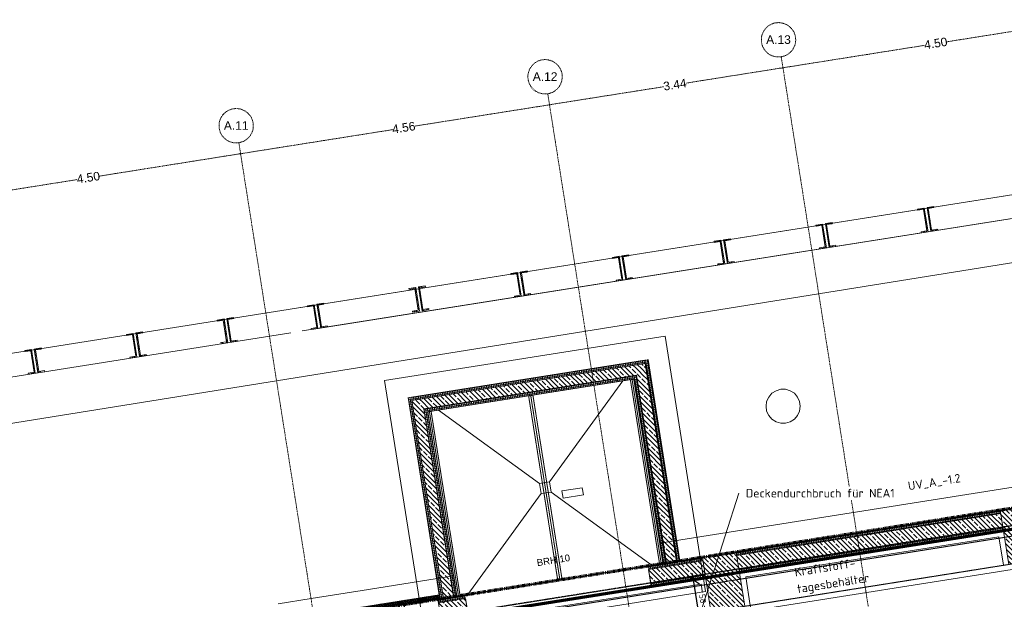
# Model space of a CAD drawing. Header units: millimetres. Extents: x 1523 to 75153, y -41886 to 10268.
# Tile 37 of 54: x 37375 to 51721, y -10973 to -2532. Entities that reach past the tile are written whole.
import ezdxf

# ---------------------------------------------------------------- set-up
doc = ezdxf.new("R2010")
doc.units = ezdxf.units.MM
for name, pattern in [('_Projekt 07 -  _  -  _  -  _  -', [7.5, 3.5, -2, 0, -2]), ('CAx_nichtHalbton', [20001.0584, 10000, -0.5292, 10000, -0.5292]), ('IMPORT-STRICHPUNKT _7_', [20, 10, -5, 0, -5]), ('IMPORT-VERDECKT _8_', [7.5, 5, -2.5]), ('Rasterlinie', [22.225, 12.7, -3.175, 3.175, -3.175]), ('Verdeckt 2x', [3.572, 2.3813, -1.1907])]:
    doc.linetypes.add(name, pattern=pattern)
for name, color, linetype, lineweight, true_color in [('10 A--Wand außen _ Verbau _Bohrpfahlwand_ _Aktuell_', 7, 'Continuous', 13, 0x656565), ('10 A--Wand außen _ Verbau _modelliert_ _aktuell_', 7, 'Continuous', 13, 0x656565), ('10 VSI--Wärmeschutz _veritkal_', 7, 'Continuous', 13, 0x656565), ('20 A--Bodenplatte', 7, 'Continuous', 13, 0x656565), ('30 A--Träger _ Dachkonstruktion _Gitterrost_', 7, 'IMPORT-VERDECKT _8_', 13, 0x656565), ('65 V--Straßenbegrenzungslinie', 7, 'Continuous', 13, 0x656565), ('90 A--Achsraster _1_50_', 7, 'IMPORT-STRICHPUNKT _7_', 13, 0x656565), ('Neubau_10 A--Stütze', 7, 'Continuous', 13, 0x656565), ('Neubau_10 A--Wand außen _ Luft-_Lichtschacht', 7, 'Continuous', 13, 0x656565), ('Neubau_10 A--Wand außen _tragend_', 7, 'Continuous', 13, 0x656565), ('Neubau_10 VSI--Wärmeschutz _veritkal_', 7, 'Continuous', 13, 0x656565), ('Neubau_20 A--Bodenplatte', 7, 'Continuous', 13, 0x656565), ('Neubau_20 A--Gründungsbelag', 7, 'Continuous', 13, 0x656565), ('Neubau_20 A--Träger _ Deckenkonstruktion', 7, 'IMPORT-VERDECKT _8_', 13, 0x656565), ('Xref_706_5_--_ÜP_-1_000_16_Übersichtsplan UG_IFC 2025_01_13_dwg', 7, 'Continuous', 13, 0x767676), ('XX', 7, 'Continuous', 18, 0x804040)]:
    doc.layers.add(name, color=color, linetype=linetype, lineweight=lineweight, true_color=true_color)
for name, color, linetype, lineweight in [('Ax-50_BM-Bem', 7, 'Continuous', 9), ('Ax_BM-Bem', 7, 'Continuous', 9), ('S-GRID-____-OTLN', 7, 'Continuous', 9), ('Text', 7, 'Continuous', 9)]:
    doc.layers.add(name, color=color, linetype=linetype, lineweight=lineweight)
doc.styles.add('Arial_2', font='arial.ttf', dxfattribs={"height": 125})
doc.styles.add('Arial_3', font='arial.ttf', dxfattribs={"height": 100})
doc.styles.add('ISOCPEUR', font='isocpeur.ttf', dxfattribs={"height": 125})
doc.styles.add('ISOCPEUR_2', font='isocpeur.ttf', dxfattribs={"height": 90})
doc.dimstyles.new('KI_1_8_mm_Isocpeur__cm_m__Aufrundung_auf_5_mm_ELT_Gesamtbemaßung_1', dxfattribs={"dimscale": 304.8, "dimtxt": 89.638306, "dimasz": 0.492126, "dimexe": 0.295276, "dimexo": 0.0625, "dimgap": 0.049213, "dimtad": 1, "dimdec": 1, "dimlfac": 0.1, "dimrnd": 0.5, "dimdsep": 46, "dimtxsty": 'ISOCPEUR_2', "dimblk1": 'OBLIQUE', "dimblk2": 'OBLIQUE', "dimsah": 1, "dimcen": 0.09, "dimdle": 0.295276, "dimadec": 0, "dimazin": 0, "dimtfac": 1, "dimtdec": 4, "dimtix": 1, "dimtmove": 0, "dimatfit": 3, "dimfxl": 0.984252, "dimfxlon": 1, "dimtvp": 1, "dimtfill": 1, "dimtolj": 1, "dimtzin": 0, "dimlwd": 25, "dimlwe": 25, "dimarcsym": 2})
pattern_1 = [(275.336, (0, 0), (24.891662, 2.324905), []), (5.336, (0, 0), (-2.324905, 24.891662), [])]
pattern_2 = [(221.336, (0, 0), (-99.07104, 112.6274), []), (221.336, (33.02, -37.54), (-99.07104, 112.6274), []), (221.336, (66.05, -75.08), (-99.07104, 112.6274), [75, -25])]
pattern_3 = [(221.336, (0, 0), (-49.53552, 56.3137), []), (221.336, (16.51, -18.77), (-49.53552, 56.3137), [])]
pattern_4 = [(185.336, (0, 0), (-2.324905, 24.891662), []), (275.336, (0, 0), (24.891662, 2.324905), [])]
pattern_5 = [(5.336, (0, 0), (-2.324905, 24.891662), []), (95.336, (0, 0), (24.891662, 2.324905), [])]

# ---------------------------------------------------------------- blocks, each defined once
blk = doc.blocks.new('Xref_706_5_--_ÜP_-1_000_11_Übersichtsplan UG_IFC 2024_09_30_dwg_ARROWHEAD_1-41960026-SuD_-1UG gesamt Plot  - Blatt 2')
at = {"layer": '90 A--Achsraster _1_50_', "color": 9, "linetype": 'Continuous', "true_color": 0xcbcbcb}
blk.add_line((0, 0), (-1000, 0), dxfattribs=at)
blk.add_circle((0, 0), 250, dxfattribs=at)
blk = doc.blocks.new('Xref_706_5_--_ÜP_-1_000_11_Übersichtsplan UG_IFC 2024_09_30_dwg_Leere Fensteröffnung 27_4-41960545-SuD_-1UG gesamt Plot  - Blatt 2')
at = {"layer": 'Neubau_10 A--Wand außen _tragend_', "color": 9, "true_color": 0xcbcbcb}
blk.add_line((-1350, 0), (1350, 0), dxfattribs=at)
at = {"layer": 'Neubau_10 A--Wand außen _tragend_', "color": 9, "true_color": 0xcbcbcb, "flags": 128}
blk.add_lwpolyline([(1350, 50), (1350, 250), (1350, 300), (-1350, 300), (-1350, 250), (-1350, 50)], dxfattribs=at)
blk = doc.blocks.new('Xref_706_5_--_ÜP_-1_000_11_Übersichtsplan UG_IFC 2024_09_30_dwg_Standard-Rastermarker_7-41960560-SuD_-1UG gesamt Plot  - Blatt 2')
at = {"layer": '90 A--Achsraster _1_50_', "color": 9, "true_color": 0xcbcbcb}
blk.add_line((38626, 0), (93806, 0), dxfattribs=at)
blk = doc.blocks.new('Xref_706_5_--_ÜP_-1_000_11_Übersichtsplan UG_IFC 2024_09_30_dwg_Standard-Rastermarker_12-V5-SuD_-1UG gesamt Plot  - Blatt 2')
at = {"layer": '90 A--Achsraster _1_50_', "color": 9, "true_color": 0xcbcbcb}
blk.add_line((0, 0), (28500, 0), dxfattribs=at)
blk.add_circle((28750, 0), 250, dxfattribs=at)
blk = doc.blocks.new('Xref_706_5_--_ÜP_-1_000_11_Übersichtsplan UG_IFC 2024_09_30_dwg_Standard-Rastermarker_13-41960566-SuD_-1UG gesamt Plot  - Blatt 2')
at = {"layer": '90 A--Achsraster _1_50_', "color": 9, "true_color": 0xcbcbcb, "flags": 128}
blk.add_lwpolyline([(0, 0), (590, 0), (27910, 0), (28500, 0)], dxfattribs=at)
at = {"layer": '90 A--Achsraster _1_50_', "color": 9, "true_color": 0xcbcbcb}
blk.add_circle((28750, 0), 250, dxfattribs=at)
blk = doc.blocks.new('Xref_706_5_--_ÜP_-1_000_16_Übersichtsplan UG_IFC 2025_01_13_dwg-35469238-SuD_-1UG gesamt Plot  - Blatt 2')
at = {"layer": '10 A--Wand außen _ Verbau _modelliert_ _aktuell_', "true_color": 0xcbcbcb}
h = blk.add_hatch(dxfattribs=at)
h.set_pattern_fill('FP_10', color=9, style=0, pattern_type=2)
h.set_pattern_definition(pattern_3)
h.paths.add_polyline_path([(3107, -39313), (3098, -39214), (3082, -39215), (3090, -39301), (2774, -39330), (2765, -39245), (2750, -39246), (2759, -39346), (3089, -39315)])
h = blk.add_hatch(dxfattribs=at)
h.set_pattern_fill('FP_10', color=9, style=0, pattern_type=2)
h.set_pattern_definition(pattern_3)
h.paths.add_polyline_path([(3120, -39453), (3111, -39353), (2763, -39386), (2772, -39485), (2788, -39484), (2780, -39398), (3097, -39369), (3105, -39454)])
h = blk.add_hatch(dxfattribs=at)
h.set_pattern_fill('FP_10', color=9, style=0, pattern_type=2)
h.set_pattern_definition(pattern_3)
h.paths.add_polyline_path([(3247, -40807), (3238, -40707), (3222, -40709), (3230, -40794), (2913, -40824), (2905, -40738), (2889, -40740), (2898, -40839), (3229, -40808)])
h = blk.add_hatch(dxfattribs=at)
h.set_pattern_fill('FP_10', color=9, style=0, pattern_type=2)
h.set_pattern_definition(pattern_3)
h.paths.add_polyline_path([(3260, -40946), (3251, -40847), (2902, -40879), (2911, -40979), (2927, -40977), (2919, -40892), (3236, -40862), (3244, -40948)])
h = blk.add_hatch(dxfattribs=at)
h.set_pattern_fill('FP_10', color=9, style=0, pattern_type=2)
h.set_pattern_definition(pattern_3)
h.paths.add_polyline_path([(3386, -42300), (3377, -42201), (3361, -42202), (3369, -42288), (3053, -42317), (3044, -42232), (3029, -42233), (3038, -42333), (3368, -42302)])
h = blk.add_hatch(dxfattribs=at)
h.set_pattern_fill('FP_10', color=9, style=0, pattern_type=2)
h.set_pattern_definition(pattern_3)
h.paths.add_polyline_path([(3399, -42440), (3390, -42340), (3042, -42373), (3051, -42472), (3067, -42471), (3059, -42385), (3376, -42355), (3384, -42441)])
h = blk.add_hatch(dxfattribs=at)
h.set_pattern_fill('FP_10', color=9, style=0, pattern_type=2)
h.set_pattern_definition(pattern_3)
h.paths.add_polyline_path([(3526, -43794), (3517, -43694), (3501, -43696), (3509, -43781), (3192, -43811), (3184, -43725), (3168, -43727), (3177, -43826), (3508, -43795)])
h = blk.add_hatch(dxfattribs=at)
h.set_pattern_fill('FP_10', color=9, style=0, pattern_type=2)
h.set_pattern_definition(pattern_3)
h.paths.add_polyline_path([(3539, -43933), (3530, -43834), (3181, -43866), (3190, -43966), (3206, -43964), (3198, -43879), (3515, -43849), (3523, -43935)])
h = blk.add_hatch(dxfattribs=at)
h.set_pattern_fill('FP_10', color=9, style=0, pattern_type=2)
h.set_pattern_definition(pattern_3)
h.paths.add_polyline_path([(3665, -45287), (3656, -45188), (3640, -45189), (3648, -45275), (3332, -45304), (3323, -45219), (3308, -45220), (3317, -45320), (3647, -45289)])
h = blk.add_hatch(dxfattribs=at)
h.set_pattern_fill('FP_10', color=9, style=0, pattern_type=2)
h.set_pattern_definition(pattern_3)
h.paths.add_polyline_path([(3678, -45427), (3669, -45327), (3321, -45360), (3330, -45459), (3346, -45458), (3338, -45372), (3655, -45342), (3663, -45428)])
h = blk.add_hatch(dxfattribs=at)
h.set_pattern_fill('FP_10', color=9, style=0, pattern_type=2)
h.set_pattern_definition(pattern_3)
h.paths.add_polyline_path([(3788, -46782), (3779, -46683), (3763, -46684), (3771, -46770), (3454, -46799), (3446, -46714), (3430, -46715), (3440, -46815), (3770, -46784)])
h = blk.add_hatch(dxfattribs=at)
h.set_pattern_fill('FP_10', color=9, style=0, pattern_type=2)
h.set_pattern_definition(pattern_3)
h.paths.add_polyline_path([(3801, -46922), (3792, -46822), (3443, -46855), (3453, -46954), (3469, -46953), (3461, -46867), (3777, -46838), (3785, -46923)])
h = blk.add_hatch(dxfattribs=at)
h.set_pattern_fill('FP_10', color=9, style=0, pattern_type=2)
h.set_pattern_definition(pattern_3)
h.paths.add_polyline_path([(3944, -48274), (3935, -48175), (3919, -48176), (3927, -48262), (3611, -48291), (3602, -48206), (3587, -48207), (3596, -48307), (3926, -48276)])
h = blk.add_hatch(dxfattribs=at)
h.set_pattern_fill('FP_10', color=9, style=0, pattern_type=2)
h.set_pattern_definition(pattern_3)
h.paths.add_polyline_path([(3957, -48414), (3948, -48314), (3600, -48347), (3609, -48446), (3625, -48445), (3617, -48359), (3934, -48329), (3942, -48415)])
h = blk.add_hatch(dxfattribs=at)
h.set_pattern_fill('FP_10', color=9, style=0, pattern_type=2)
h.set_pattern_definition(pattern_3)
h.paths.add_polyline_path([(4068, -49599), (4059, -49499), (4043, -49501), (4051, -49586), (3734, -49616), (3726, -49530), (3710, -49532), (3720, -49631), (4050, -49600)])
h = blk.add_hatch(dxfattribs=at)
h.set_pattern_fill('FP_10', color=9, style=0, pattern_type=2)
h.set_pattern_definition(pattern_3)
h.paths.add_polyline_path([(4081, -49738), (4072, -49638), (3723, -49671), (3733, -49771), (3749, -49769), (3741, -49684), (4057, -49654), (4065, -49740)])
h = blk.add_hatch(dxfattribs=at)
h.set_pattern_fill('FP_10', color=9, style=0, pattern_type=2)
h.set_pattern_definition(pattern_3)
h.paths.add_polyline_path([(4193, -50933), (4183, -50833), (4168, -50835), (4176, -50920), (3859, -50950), (3851, -50864), (3835, -50866), (3844, -50965), (4175, -50935)])
h = blk.add_hatch(dxfattribs=at)
h.set_pattern_fill('FP_10', color=9, style=0, pattern_type=2)
h.set_pattern_definition(pattern_3)
h.paths.add_polyline_path([(4206, -51072), (4197, -50973), (3848, -51005), (3857, -51105), (3873, -51103), (3865, -51018), (4182, -50988), (4190, -51074)])
h = blk.add_hatch(dxfattribs=at)
h.set_pattern_fill('FP_10', color=9, style=0, pattern_type=2)
h.set_pattern_definition(pattern_3)
h.paths.add_polyline_path([(4332, -52426), (4323, -52327), (4307, -52328), (4315, -52414), (3998, -52443), (3990, -52358), (3975, -52359), (3984, -52459), (4314, -52428)])
h = blk.add_hatch(dxfattribs=at)
h.set_pattern_fill('FP_10', color=9, style=0, pattern_type=2)
h.set_pattern_definition(pattern_3)
h.paths.add_polyline_path([(4345, -52566), (4336, -52466), (3988, -52499), (3997, -52598), (4013, -52597), (4005, -52511), (4321, -52482), (4330, -52567)])
at = {"layer": '10 VSI--Wärmeschutz _veritkal_', "true_color": 0xcbcbcb}
h = blk.add_hatch(dxfattribs=at)
h.set_pattern_fill('FP_9', color=9, style=0, pattern_type=2)
h.set_pattern_definition([(320.336, (0, 0), (12.765685, 15.396015), []), (50.336, (0, 0), (-15.396015, 12.765685), [])])
h.paths.add_polyline_path([(9016, -57729), (7995, -46792), (7935, -46798), (8956, -57734), (9006, -57730)])
at = {"layer": 'Neubau_10 A--Stütze', "true_color": 0xcbcbcb}
h = blk.add_hatch(dxfattribs=at)
h.set_pattern_fill('FP_6', color=9, style=0, pattern_type=2)
h.set_pattern_definition(pattern_2)
h.paths.add_polyline_path([(8022, -38488), (7976, -37990), (7179, -38064), (7226, -38562), (7524, -38534)])
h = blk.add_hatch(dxfattribs=at)
h.set_pattern_fill('FP_6', color=9, style=0, pattern_type=2)
h.set_pattern_definition(pattern_2)
h.paths.add_polyline_path([(8431, -42864), (8385, -42366), (7588, -42440), (7635, -42938), (8010, -42903)])
at = {"layer": 'Neubau_10 A--Wand außen _ Luft-_Lichtschacht', "true_color": 0xcbcbcb}
h = blk.add_hatch(dxfattribs=at)
h.set_pattern_fill('FP_3', color=9, style=0, pattern_type=2)
h.set_pattern_definition(pattern_4)
h.paths.add_polyline_path([(7670, -43317), (7665, -43268), (4758, -43539), (4763, -43589), (7660, -43318)])
h = blk.add_hatch(dxfattribs=at)
h.set_pattern_fill('FP_6', color=9, style=0, pattern_type=2)
h.set_pattern_definition(pattern_2)
h.paths.add_polyline_path([(7684, -43467), (7670, -43317), (4912, -43575), (4926, -43724), (7660, -43469)])
h = blk.add_hatch(dxfattribs=at)
h.set_pattern_fill('FP_3', color=9, style=0, pattern_type=2)
h.set_pattern_definition(pattern_4)
h.paths.add_polyline_path([(7689, -43516), (7684, -43467), (4976, -43720), (4980, -43769), (7681, -43517)])
h = blk.add_hatch(dxfattribs=at)
h.set_pattern_fill('FP_3', color=9, style=0, pattern_type=2)
h.set_pattern_definition(pattern_4)
h.paths.add_polyline_path([(4763, -43589), (4758, -43539), (4708, -43544), (4755, -43583)])
h = blk.add_hatch(dxfattribs=at)
h.set_pattern_fill('FP_3', color=9, style=0, pattern_type=2)
h.set_pattern_definition(pattern_4)
h.paths.add_polyline_path([(4763, -43589), (4708, -43544), (4713, -43594), (4755, -43590)])
h = blk.add_hatch(dxfattribs=at)
h.set_pattern_fill('FP_5', color=9, style=0, pattern_type=2)
h.set_pattern_definition(pattern_1)
h.paths.add_polyline_path([(5083, -47014), (4763, -43589), (4713, -43594), (5033, -47019), (5059, -47016)])
h = blk.add_hatch(dxfattribs=at)
h.set_pattern_fill('FP_6', color=9, style=0, pattern_type=2)
h.set_pattern_definition(pattern_2)
h.paths.add_polyline_path([(4926, -43724), (4912, -43575), (4763, -43589), (4916, -43716)])
h = blk.add_hatch(dxfattribs=at)
h.set_pattern_fill('FP_6', color=9, style=0, pattern_type=2)
h.set_pattern_definition(pattern_2)
h.paths.add_polyline_path([(4926, -43724), (4763, -43589), (4777, -43738), (4902, -43726)])
h = blk.add_hatch(dxfattribs=at)
h.set_pattern_fill('FP_6', color=9, style=0, pattern_type=2)
h.set_pattern_definition(pattern_2)
h.paths.add_polyline_path([(5218, -46851), (4926, -43724), (4777, -43738), (5069, -46865), (5210, -46851)])
h = blk.add_hatch(dxfattribs=at)
h.set_pattern_fill('FP_3', color=9, style=0, pattern_type=2)
h.set_pattern_definition(pattern_4)
h.paths.add_polyline_path([(4980, -43769), (4976, -43720), (4926, -43724), (4973, -43763)])
h = blk.add_hatch(dxfattribs=at)
h.set_pattern_fill('FP_3', color=9, style=0, pattern_type=2)
h.set_pattern_definition(pattern_4)
h.paths.add_polyline_path([(4980, -43769), (4926, -43724), (4931, -43774), (4972, -43770)])
h = blk.add_hatch(dxfattribs=at)
h.set_pattern_fill('FP_5', color=9, style=0, pattern_type=2)
h.set_pattern_definition(pattern_1)
h.paths.add_polyline_path([(5263, -46796), (4980, -43769), (4931, -43774), (5213, -46801), (5221, -46800)])
h = blk.add_hatch(dxfattribs=at)
h.set_pattern_fill('FP_6', color=9, style=0, pattern_type=2)
h.set_pattern_definition(pattern_2)
h.paths.add_polyline_path([(7990, -46742), (7976, -46593), (5218, -46851), (5232, -47000), (7989, -46742)])
h = blk.add_hatch(dxfattribs=at)
h.set_pattern_fill('FP_1', color=9, style=0, pattern_type=2)
h.set_pattern_definition(pattern_5)
h.paths.add_polyline_path([(7976, -46593), (7971, -46543), (5263, -46796), (5268, -46846), (7949, -46596)])
h = blk.add_hatch(dxfattribs=at)
h.set_pattern_fill('FP_1', color=9, style=0, pattern_type=2)
h.set_pattern_definition(pattern_5)
h.paths.add_polyline_path([(7995, -46792), (7990, -46742), (5083, -47014), (5087, -47064), (7987, -46793)])
h = blk.add_hatch(dxfattribs=at)
h.set_pattern_fill('FP_6', color=9, style=0, pattern_type=2)
h.set_pattern_definition(pattern_2)
h.paths.add_polyline_path([(5218, -46851), (5069, -46865), (5083, -47014), (5209, -46861)])
h = blk.add_hatch(dxfattribs=at)
h.set_pattern_fill('FP_6', color=9, style=0, pattern_type=2)
h.set_pattern_definition(pattern_2)
h.paths.add_polyline_path([(5232, -47000), (5218, -46851), (5083, -47014), (5208, -47002)])
h = blk.add_hatch(dxfattribs=at)
h.set_pattern_fill('FP_1', color=9, style=0, pattern_type=2)
h.set_pattern_definition(pattern_5)
h.paths.add_polyline_path([(5263, -46796), (5213, -46801), (5218, -46851), (5257, -46804)])
h = blk.add_hatch(dxfattribs=at)
h.set_pattern_fill('FP_1', color=9, style=0, pattern_type=2)
h.set_pattern_definition(pattern_5)
h.paths.add_polyline_path([(5268, -46846), (5263, -46796), (5218, -46851), (5260, -46847)])
h = blk.add_hatch(dxfattribs=at)
h.set_pattern_fill('FP_1', color=9, style=0, pattern_type=2)
h.set_pattern_definition(pattern_5)
h.paths.add_polyline_path([(5083, -47014), (5033, -47019), (5037, -47068), (5076, -47021)])
h = blk.add_hatch(dxfattribs=at)
h.set_pattern_fill('FP_1', color=9, style=0, pattern_type=2)
h.set_pattern_definition(pattern_5)
h.paths.add_polyline_path([(5087, -47064), (5083, -47014), (5037, -47068), (5079, -47064)])
at = {"layer": 'Neubau_10 A--Wand außen _tragend_', "true_color": 0xcbcbcb}
h = blk.add_hatch(dxfattribs=at)
h.set_pattern_fill('FP_5', color=9, style=0, pattern_type=2)
h.set_pattern_definition(pattern_1)
h.paths.add_polyline_path([(7638, -42435), (7276, -38557), (7226, -38562), (7588, -42440)])
h = blk.add_hatch(dxfattribs=at)
h.set_pattern_fill('FP_6', color=9, style=0, pattern_type=2)
h.set_pattern_definition(pattern_2)
h.paths.add_polyline_path([(7837, -42417), (7475, -38539), (7276, -38557), (7638, -42435)])
h = blk.add_hatch(dxfattribs=at)
h.set_pattern_fill('FP_5', color=9, style=0, pattern_type=2)
h.set_pattern_definition(pattern_1)
h.paths.add_polyline_path([(7887, -42412), (7524, -38534), (7475, -38539), (7837, -42417)])
h = blk.add_hatch(dxfattribs=at)
h.set_pattern_fill('FP_5', color=9, style=0, pattern_type=2)
h.set_pattern_definition(pattern_1)
h.paths.add_polyline_path([(7759, -43731), (7684, -42933), (7635, -42938), (7709, -43735)])
h = blk.add_hatch(dxfattribs=at)
h.set_pattern_fill('FP_6', color=9, style=0, pattern_type=2)
h.set_pattern_definition(pattern_2)
h.paths.add_polyline_path([(7958, -43712), (7883, -42915), (7684, -42933), (7759, -43731), (7832, -43724)])
h = blk.add_hatch(dxfattribs=at)
h.set_pattern_fill('FP_5', color=9, style=0, pattern_type=2)
h.set_pattern_definition(pattern_1)
h.paths.add_polyline_path([(8008, -43708), (7933, -42910), (7883, -42915), (7958, -43712)])
h = blk.add_hatch(dxfattribs=at)
h.set_pattern_fill('FP_5', color=9, style=0, pattern_type=2)
h.set_pattern_definition(pattern_1)
h.paths.add_polyline_path([(8047, -46816), (8010, -46419), (7960, -46424), (7997, -46821)])
h = blk.add_hatch(dxfattribs=at)
h.set_pattern_fill('FP_6', color=9, style=0, pattern_type=2)
h.set_pattern_definition(pattern_2)
h.paths.add_polyline_path([(8246, -46798), (8209, -46401), (8010, -46419), (8047, -46816), (8183, -46804)])
at = {"color": 7, "lineweight": 13, "true_color": 0xefefef, "flags": 128}
for points in [[(5529, -41373), (5458, -41379), (5392, -41404), (5335, -41448), (5293, -41505), (5269, -41572), (5264, -41643), (5280, -41712), (5314, -41774), (5365, -41824), (5428, -41858), (5497, -41872), (5568, -41867), (5635, -41841), (5692, -41798), (5734, -41741), (5758, -41674), (5763, -41603), (5747, -41534), (5712, -41472), (5662, -41422), (5599, -41388)], [(6642, -44909), (6614, -44609), (6511, -44619), (6538, -44918)]]:
    blk.add_lwpolyline(points, close=True, dxfattribs=at)
at = {"layer": '10 A--Wand außen _ Verbau _Bohrpfahlwand_ _Aktuell_', "color": 9, "true_color": 0xcbcbcb}
blk.add_line((4698, -56334), (3986, -48713), dxfattribs=at)
at = {"layer": '10 A--Wand außen _ Verbau _Bohrpfahlwand_ _Aktuell_', "color": 9, "true_color": 0xcbcbcb, "flags": 128}
for points in [[(4359, -56366), (2206, -33314), (3631, -48576)], [(3970, -48544), (2548, -33325), (3954, -48375)]]:
    blk.add_lwpolyline(points, dxfattribs=at)
at = {"layer": '10 A--Wand außen _ Verbau _modelliert_ _aktuell_', "color": 9, "true_color": 0xcbcbcb, "flags": 128}
for points in [[(3107, -39313), (3098, -39214), (3082, -39215), (3090, -39301), (2774, -39330), (2766, -39245), (2750, -39246), (2759, -39346)], [(3111, -39353), (2763, -39386), (2772, -39485), (2788, -39484), (2780, -39398), (3097, -39369), (3105, -39454), (3120, -39453)], [(3247, -40807), (3238, -40707), (3222, -40709), (3230, -40794), (2913, -40824), (2905, -40738), (2889, -40740), (2898, -40839)], [(3251, -40847), (2902, -40879), (2911, -40979), (2927, -40977), (2919, -40892), (3236, -40862), (3244, -40948), (3260, -40946)], [(3386, -42300), (3377, -42201), (3361, -42202), (3369, -42288), (3053, -42317), (3045, -42232), (3029, -42233), (3038, -42333)], [(3390, -42340), (3042, -42373), (3051, -42472), (3067, -42471), (3059, -42385), (3376, -42355), (3384, -42441), (3399, -42440)], [(3526, -43794), (3517, -43694), (3501, -43696), (3509, -43781), (3192, -43811), (3184, -43725), (3168, -43727), (3177, -43826)], [(3530, -43834), (3181, -43866), (3190, -43966), (3206, -43964), (3198, -43879), (3515, -43849), (3523, -43935), (3539, -43933)], [(3665, -45287), (3656, -45188), (3640, -45189), (3648, -45275), (3332, -45304), (3324, -45219), (3308, -45220), (3317, -45320)], [(3669, -45327), (3321, -45360), (3330, -45459), (3346, -45458), (3338, -45372), (3655, -45342), (3663, -45428), (3678, -45427)], [(3788, -46782), (3779, -46683), (3763, -46684), (3771, -46770), (3454, -46799), (3446, -46714), (3430, -46715), (3440, -46815)], [(3792, -46822), (3443, -46855), (3453, -46954), (3469, -46953), (3461, -46867), (3777, -46838), (3785, -46923), (3801, -46922)], [(3944, -48274), (3935, -48175), (3919, -48176), (3927, -48262), (3611, -48291), (3603, -48206), (3587, -48207), (3596, -48307)], [(3948, -48314), (3600, -48347), (3609, -48446), (3625, -48445), (3617, -48359), (3934, -48329), (3942, -48415), (3957, -48414)], [(4068, -49599), (4059, -49499), (4043, -49501), (4051, -49586), (3734, -49616), (3726, -49530), (3710, -49532), (3720, -49631)], [(4072, -49638), (3723, -49671), (3733, -49771), (3749, -49769), (3741, -49684), (4057, -49654), (4065, -49740), (4081, -49738)], [(4193, -50933), (4183, -50833), (4168, -50835), (4176, -50920), (3859, -50950), (3851, -50864), (3835, -50866), (3844, -50965)], [(4197, -50973), (3848, -51005), (3857, -51105), (3873, -51103), (3865, -51018), (4182, -50988), (4190, -51074), (4206, -51072)], [(4332, -52426), (4323, -52327), (4307, -52328), (4315, -52414), (3998, -52443), (3990, -52358), (3975, -52359), (3984, -52459)], [(4336, -52466), (3988, -52499), (3997, -52598), (4013, -52597), (4005, -52511), (4321, -52482), (4329, -52567), (4345, -52566)]]:
    blk.add_lwpolyline(points, close=True, dxfattribs=at)
at = {"layer": '10 VSI--Wärmeschutz _veritkal_', "color": 9, "true_color": 0xcbcbcb, "flags": 128}
blk.add_lwpolyline([(7997, -46821), (7995, -46792), (7935, -46798), (8956, -57734), (8970, -57884), (9030, -57878), (9027, -57848)], dxfattribs=at)
at = {"layer": '20 A--Bodenplatte', "color": 9, "true_color": 0xcbcbcb, "flags": 128}
for points in [[(8135, -42922), (8520, -47044), (4767, -47395), (4382, -43273)], [(7689, -43516), (7971, -46543), (5263, -46796), (4980, -43769)]]:
    blk.add_lwpolyline(points, close=True, dxfattribs=at)
at = {"layer": '30 A--Träger _ Dachkonstruktion _Gitterrost_', "color": 9, "true_color": 0xcbcbcb}
for p, q in [((4983, -43794), (7691, -43541)), ((5122, -45283), (7830, -45030)), ((5261, -46771), (7969, -46520))]:
    blk.add_line(p, q, dxfattribs=at)
at = {"layer": '30 A--Träger _ Dachkonstruktion _Gitterrost_', "color": 9, "true_color": 0xcbcbcb, "flags": 128}
for points in [[(7689, -43516), (4980, -43769), (4985, -43819), (7693, -43566)], [(7827, -44998), (5119, -45251), (5125, -45314), (7833, -45062)], [(7967, -46496), (5258, -46746), (5263, -46796), (7971, -46545)]]:
    blk.add_lwpolyline(points, close=True, dxfattribs=at)
at = {"layer": '65 V--Straßenbegrenzungslinie', "color": 9, "true_color": 0xcbcbcb}
blk.add_line((1637, -17159), (6881, -72106), dxfattribs=at)
at = {"layer": '90 A--Achsraster _1_50_', "color": 161, "true_color": 0xaaaaff}
for p, q in [((177, -36854), (368, -38902)), ((591, -41287), (399, -39230)), ((595, -41334), (726, -42736)), ((911, -44715), (757, -43058)), ((916, -44763), (1098, -46716)), ((1335, -49252), (1129, -47044)), ((1339, -49300), (1531, -51348)), ((1754, -53733), (1561, -51675))]:
    blk.add_line(p, q, dxfattribs=at)
at = {"layer": 'Neubau_10 A--Stütze', "color": 9, "true_color": 0xcbcbcb, "flags": 128}
for points in [[(8022, -38488), (7976, -37990), (7179, -38064), (7226, -38562)], [(8431, -42864), (8385, -42366), (7588, -42440), (7635, -42938)], [(8840, -47244), (8794, -46747), (7997, -46821), (8044, -47319)]]:
    blk.add_lwpolyline(points, close=True, dxfattribs=at)
at = {"layer": 'Neubau_10 A--Wand außen _ Luft-_Lichtschacht', "color": 9, "true_color": 0xcbcbcb}
for p, q in [((7665, -43268), (4708, -43544)), ((4713, -43594), (5033, -47019)), ((5037, -47068), (7995, -46792))]:
    blk.add_line(p, q, dxfattribs=at)
at = {"layer": 'Neubau_10 A--Wand außen _ Luft-_Lichtschacht', "color": 9, "true_color": 0xcbcbcb, "flags": 128}
blk.add_lwpolyline([(5263, -46796), (4980, -43769), (7689, -43516), (7684, -43467), (7670, -43317), (4763, -43589), (5083, -47014), (7990, -46742), (7976, -46593), (7971, -46543)], close=True, dxfattribs=at)
blk.add_lwpolyline([(7684, -43467), (4926, -43724), (5218, -46851), (7976, -46593)], dxfattribs=at)
at = {"layer": 'Neubau_10 A--Wand außen _tragend_', "color": 9, "true_color": 0xcbcbcb}
for p, q in [((7226, -38562), (7588, -42440)), ((7276, -38557), (7638, -42435)), ((7475, -38539), (7837, -42417)), ((7887, -42412), (7524, -38534)), ((7635, -42938), (7709, -43735)), ((7883, -42915), (7958, -43712)), ((7960, -46424), (7997, -46821))]:
    blk.add_line(p, q, dxfattribs=at)
at = {"layer": 'Neubau_10 A--Wand außen _tragend_', "color": 9, "true_color": 0xcbcbcb, "flags": 128}
for points in [[(7684, -42933), (7759, -43731), (8008, -43708), (7933, -42910)], [(8296, -46793), (8259, -46396), (8010, -46419), (8047, -46816)]]:
    blk.add_lwpolyline(points, dxfattribs=at)
at = {"layer": 'Neubau_10 VSI--Wärmeschutz _veritkal_', "color": 9, "true_color": 0xcbcbcb}
for p, q in [((7524, -38534), (7887, -42412)), ((7933, -42910), (8296, -46793))]:
    blk.add_line(p, q, dxfattribs=at)
at = {"layer": 'Neubau_10 VSI--Wärmeschutz _veritkal_', "color": 9, "true_color": 0xcbcbcb, "flags": 128}
for points in [[(8840, -47244), (8808, -46896), (8807, -46884), (8805, -46871), (8796, -46772), (8795, -46759), (8794, -46747), (8873, -46739), (7676, -33925)], [(8518, -42936), (8457, -42279), (8377, -42286), (7959, -42325), (7612, -38606), (8030, -38567), (8431, -42864)], [(8368, -46706), (8020, -42982), (8438, -42943), (8794, -46747)]]:
    blk.add_lwpolyline(points, dxfattribs=at)
at = {"layer": 'Neubau_20 A--Bodenplatte', "color": 9, "true_color": 0xcbcbcb, "flags": 128}
blk.add_lwpolyline([(7913, -49147), (7868, -48666), (7789, -47820), (7673, -46571), (7971, -46543), (7689, -43516), (7390, -43544), (6810, -37335), (7109, -37307), (6517, -30971), (6438, -30124), (5248, -17390)], dxfattribs=at)
blk.add_lwpolyline([(8520, -47044), (8135, -42922), (4382, -43273), (4767, -47395)], close=True, dxfattribs=at)
at = {"layer": 'Neubau_20 A--Gründungsbelag', "color": 9, "true_color": 0xcbcbcb, "flags": 128}
for points in [[(7092, -33904), (8542, -49427), (12973, -49013), (12939, -48654), (13188, -48631), (13549, -52494), (35550, -50439)], [(4995, -43929), (4980, -43769), (7689, -43516), (7703, -43676), (7956, -46384)], [(7703, -43676), (6544, -45075), (6557, -45224), (7956, -46384), (7971, -46543), (5263, -46796), (5248, -46637), (6408, -45238), (6557, -45224), (6544, -45075), (6394, -45089), (6408, -45238), (6557, -45224)], [(5248, -46637), (4995, -43929), (6394, -45089)], [(6544, -45075), (6394, -45089), (6408, -45238)]]:
    blk.add_lwpolyline(points, dxfattribs=at)
at = {"layer": 'Neubau_20 A--Träger _ Deckenkonstruktion', "color": 9, "true_color": 0xcbcbcb}
blk.add_line((8442, -47282), (7168, -33646), dxfattribs=at)
at = {"layer": 'Neubau_20 A--Träger _ Deckenkonstruktion', "color": 9, "true_color": 0xcbcbcb, "flags": 128}
blk.add_lwpolyline([(6770, -33683), (8044, -47319), (8840, -47244), (7567, -33609)], close=True, dxfattribs=at)
for name, p, rotation in [('Xref_706_5_--_ÜP_-1_000_11_Übersichtsplan UG_IFC 2024_09_30_dwg_Standard-Rastermarker_7-41960560-SuD_-1UG gesamt Plot  - Blatt 2', (14225, -110805), 95.33628353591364), ('Xref_706_5_--_ÜP_-1_000_11_Übersichtsplan UG_IFC 2024_09_30_dwg_Standard-Rastermarker_12-V5-SuD_-1UG gesamt Plot  - Blatt 2', (28808, -38675), 185.3362835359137), ('Xref_706_5_--_ÜP_-1_000_11_Übersichtsplan UG_IFC 2024_09_30_dwg_Standard-Rastermarker_13-41960566-SuD_-1UG gesamt Plot  - Blatt 2', (29128, -42104), 185.3362835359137), ('Xref_706_5_--_ÜP_-1_000_11_Übersichtsplan UG_IFC 2024_09_30_dwg_Leere Fensteröffnung 27_4-41960545-SuD_-1UG gesamt Plot  - Blatt 2', (7835, -45080), 275.3362835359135), ('Xref_706_5_--_ÜP_-1_000_11_Übersichtsplan UG_IFC 2024_09_30_dwg_Standard-Rastermarker_12-V5-SuD_-1UG gesamt Plot  - Blatt 2', (29552, -46641), 185.3362835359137)]:
    blk.add_blockref(name, p, dxfattribs=dict(rotation=rotation))
at = {"xscale": 0.02375, "yscale": 0.02375, "zscale": 0.02375}
for p, rotation in [((593, -41311), 275.3362835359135), ((593, -41311), 95.33628353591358), ((914, -44739), 275.3362835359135), ((914, -44739), 95.33628353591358), ((1337, -49276), 275.3362835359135), ((1337, -49276), 95.33628353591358)]:
    blk.add_blockref('Xref_706_5_--_ÜP_-1_000_11_Übersichtsplan UG_IFC 2024_09_30_dwg_ARROWHEAD_1-41960026-SuD_-1UG gesamt Plot  - Blatt 2', p, dxfattribs=dict(at, rotation=rotation))
at = {"layer": '90 A--Achsraster _1_50_', "color": 5, "true_color": 0x0000ff, "char_height": 125, "width": 407.08, "attachment_point": 2, "rotation": 95.3363, "line_spacing_factor": 0.941778, "style": 'Arial_2'}
for s, insert in [('4.50', (317, -39072)), ('3.44', (675, -42903)), ('4.56', (1047, -46886)), ('4.50', (1479, -51518))]:
    blk.add_mtext(s, dxfattribs=dict(at, insert=insert))
at = {"layer": '90 A--Achsraster _1_50_', "char_height": 125, "width": 430.04, "attachment_point": 2, "rotation": 86.3363, "line_spacing_factor": 0.941778, "style": 'Arial_2'}
for s, insert in [('A.13', (117, -41345)), ('A.12', (437, -44773)), ('A.11', (861, -49310))]:
    blk.add_mtext(s, dxfattribs=dict(at, insert=insert))
at = {"layer": 'Neubau_10 A--Wand außen _tragend_', "insert": (7509, -45355), "char_height": 100, "width": 583.97, "attachment_point": 1, "rotation": 95.3363, "line_spacing_factor": 0.941778, "style": 'Arial_3'}
blk.add_mtext('BRH 10', dxfattribs=at)
blk = doc.blocks.new('DIMBLOCK32-SuD_-1UG gesamt Plot  - Blatt 2')
at = {"layer": 'Ax-50_BM-Bem', "lineweight": 25}
for p, q in [((47298, -11350), (47179, -10598)), ((46897, -10734), (47282, -10673)), ((47193, -10687), (46897, -10734)), ((47193, -10687), (47107, -10624)), ((47193, -10687), (47279, -10749)), ((46988, -11308), (47373, -11247)), ((47284, -11261), (46988, -11308)), ((47284, -11261), (47198, -11199)), ((47284, -11261), (47370, -11323))]:
    blk.add_line(p, q, dxfattribs=at)
at = {"layer": 'Ax-50_BM-Bem', "color": 0, "lineweight": 25, "insert": (47360, -10891), "char_height": 90, "width": 150.59, "attachment_point": 1, "rotation": 279, "line_spacing_factor": 1.149209, "style": 'ISOCPEUR_2', "bg_fill": 3, "box_fill_scale": 1.25, "bg_fill_color": 256, "bg_fill_true_color": 13158600, "bg_fill_transparency": 0}
blk.add_mtext('58', dxfattribs=at)
blk = doc.blocks.new('_Oblique')
at = {"color": 0, "linetype": 'ByBlock', "lineweight": -2}
blk.add_line((-0.5, -0.5), (0.5, 0.5), dxfattribs=at)

msp = doc.modelspace()

# ---------------------------------------------------------------- linework, layer by layer
at = {"layer": 'S-GRID-____-OTLN', "linetype": 'Rasterlinie', "lineweight": 25}
msp.add_line((73944.576, -6399.075), (16884.88, -15436.443), dxfattribs=at)
at = {"layer": 'XX', "color": 163, "linetype": '_Projekt 07 -  _  -  _  -  _  -', "lineweight": 70, "true_color": 0x8080c0}
msp.add_line((56305.809, -8940.301), (40707.163, -11410.884), dxfattribs=at)
at = {"layer": 'XX', "color": 7, "linetype": 'CAx_nichtHalbton', "lineweight": 70, "true_color": 0xffffff}
msp.add_line((43516.303, -11269.063), (56301.945, -9244.016), dxfattribs=at)
at = {"layer": 'XX', "color": 9, "linetype": 'Verdeckt 2x', "true_color": 0xc0c0c0}
msp.add_line((43516.303, -11269.063), (47368.288, -10658.969), dxfattribs=at)

# ---------------------------------------------------------------- block references
at = {"layer": 'Xref_706_5_--_ÜP_-1_000_16_Übersichtsplan UG_IFC 2025_01_13_dwg', "color": 9, "true_color": 0xcbcbcb, "rotation": 273.6637164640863}
msp.add_blockref('Xref_706_5_--_ÜP_-1_000_16_Übersichtsplan UG_IFC 2025_01_13_dwg-35469238-SuD_-1UG gesamt Plot  - Blatt 2', (89683.72, 0), dxfattribs=at)

# ---------------------------------------------------------------- texts
at = {"layer": 'Text', "char_height": 125, "attachment_point": 1, "rotation": 9, "style": 'ISOCPEUR'}
for s, insert, width in [('UV_A_-1.2', (50308.032, -9263.172), 1002.10938), ('Kraftstoff-', (48655.624, -10518.684), 1106.32875), ('tagesbehälter', (48693.909, -10760.411), 1310.75906)]:
    msp.add_mtext(s, dxfattribs=dict(at, insert=insert, width=width))

# ---------------------------------------------------------------- next in the draw order: texts
at = {"layer": 'Text', "color": 1, "true_color": 0xff0000, "insert": (47955.368, -9364.35), "char_height": 125, "width": 2581.43375, "attachment_point": 1, "style": 'ISOCPEUR', "bg_fill": 3, "box_fill_scale": 1.25, "bg_fill_color": 256, "bg_fill_true_color": 13158600, "bg_fill_transparency": 0}
msp.add_mtext('Deckendurchbruch für NEA1', dxfattribs=at)

# ---------------------------------------------------------------- next in the draw order: dimensions: what is measured, and where the dimension line sits
at = {"layer": 'Ax_BM-Bem', "lineweight": 25}
dim = msp.add_linear_dim(base=(47193.155, -10686.707), p1=(46987.825, -11308.037), p2=(46896.849, -10733.637), angle=279, dimstyle='KI_1_8_mm_Isocpeur__cm_m__Aufrundung_auf_5_mm_ELT_Gesamtbemaßung_1', override={"dimpost": '<>', "dimfxl": 581.559853}, dxfattribs=at)
dim.commit()
dim.dimension.update_dxf_attribs({"geometry": 'DIMBLOCK32-SuD_-1UG gesamt Plot  - Blatt 2', "text_midpoint": (47297.904, -10964.521)})

# ---------------------------------------------------------------- next in the draw order: linework, layer by layer
at = {"layer": 'Text', "color": 1, "true_color": 0xff0000}
msp.add_line((47204.711, -11444.345), (47853.768, -9426.85), dxfattribs=at)

doc.saveas('drawing.dxf')
